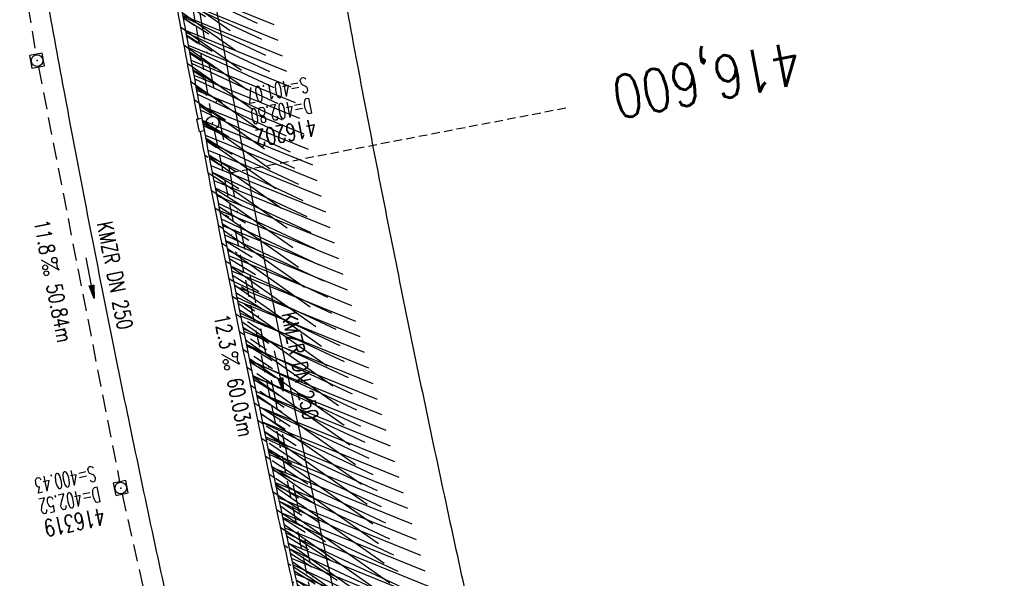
# Model space of a CAD drawing. Extents: x 447882 to 448688, y 437766 to 439043.
# Tile 28 of 50: x 448122 to 448237, y 438748 to 438813. Entities that reach past the tile are written whole.
import ezdxf
from ezdxf.enums import TextEntityAlignment as Align

# ---------------------------------------------------------------- set-up
doc = ezdxf.new("R2010")
doc.units = 0
doc.header["$LTSCALE"] = 2
doc.header["$MEASUREMENT"] = 0
for name, pattern in [('AUSGEZOGEN', [0]), ('GESTRICH-X2', [1.5, 1, -0.5]), ('GESTRICHELT', [0.75, 0.5, -0.25]), ('STRICHPT-X3', [3, 1.5, -0.75, 0, -0.75])]:
    doc.linetypes.add(name, pattern=pattern)
doc.layers.get('0').update_dxf_attribs({"linetype": 'AUSGEZOGEN'})
for name, color, linetype in [('ACHSE', 250, 'STRICHPT-X3'), ('FBR', 8, 'CONTINUOUS'), ('HEKTOM', 250, 'GESTRICHELT'), ('KANAL', 7, 'GESTRICH-X2'), ('PFEIL', 7, 'CONTINUOUS'), ('SCHACHTNR', 6, 'CONTINUOUS'), ('SCHLITZRINNE', 8, 'AUSGEZOGEN'), ('SCHSYMBOL', 7, 'AUSGEZOGEN'), ('TEXTO', 4, 'CONTINUOUS'), ('TEXTU', 4, 'CONTINUOUS')]:
    doc.layers.add(name, color=color, linetype=linetype)
doc.styles.add('ROMANS', font='romans.shx', dxfattribs={"width": 0.8})

# ---------------------------------------------------------------- blocks, each defined once
blk = doc.blocks.new('GST')
at = {"color": 0}
blk.add_circle((0, 0), 0.75, dxfattribs=at)
blk.add_point((0, 0), dxfattribs=at)
blk = doc.blocks.new('PROM')
blk.add_line((1.57, 1.82), (0.02, 0.02))
for centre, radius in [((0.32, 1.51), 0.317), ((0.94, 0.29), 0.283), ((1.64, 0.29), 0.283)]:
    blk.add_circle(centre, radius)
blk.add_arc((0.99, 2.68), 1.03, 239.1414, 303.3549)
blk = doc.blocks.new('PFEIL2')
at = {"color": 0}
for p, q in [((0.88, 0), (-2.4, -0.01)), ((0.88, -0.27), (0.88, 0.28)), ((0.88, 0.28), (2.43, 0.01)), ((0.91, 0.27), (0.88, 0.26)), ((0.97, 0.26), (0.88, 0.25)), ((1.02, 0.25), (0.88, 0.23)), ((1.07, 0.24), (0.88, 0.21)), ((1.13, 0.23), (0.88, 0.19)), ((1.18, 0.22), (0.88, 0.17)), ((1.24, 0.21), (0.88, 0.15)), ((1.29, 0.21), (0.88, 0.14)), ((1.34, 0.2), (0.88, 0.12)), ((1.4, 0.19), (0.88, 0.1)), ((1.45, 0.18), (0.88, 0.08)), ((1.51, 0.17), (0.88, 0.06)), ((1.56, 0.16), (0.88, 0.04)), ((1.61, 0.15), (0.88, 0.02)), ((1.67, 0.14), (0.88, 0.01)), ((1.72, 0.13), (0.88, -0.01)), ((1.78, 0.12), (0.88, -0.03)), ((1.83, 0.11), (0.88, -0.05)), ((1.88, 0.1), (0.88, -0.07)), ((1.94, 0.09), (0.88, -0.09)), ((2.05, 0.08), (0.88, -0.12)), ((1.99, 0.08), (0.88, -0.11)), ((2.1, 0.07), (0.88, -0.14)), ((2.15, 0.06), (0.88, -0.16)), ((2.21, 0.05), (0.88, -0.18)), ((2.26, 0.04), (0.88, -0.2)), ((2.32, 0.03), (0.88, -0.22)), ((2.37, 0.02), (0.88, -0.23)), ((2.42, 0.01), (0.88, -0.25)), ((2.43, 0.01), (0.88, -0.27))]:
    blk.add_line(p, q, dxfattribs=at)
blk = doc.blocks.new('20')
blk.add_lwpolyline([(-0.75, -0.75), (0.75, -0.75), (0.75, 0.75), (-0.75, 0.75)], close=True)
blk.add_circle((0, 0), 0.676)
blk.add_point((0, 0))

msp = doc.modelspace()

# ---------------------------------------------------------------- hatches: boundary and pattern name
at = {"layer": 'SCHLITZRINNE'}
h = msp.add_hatch(dxfattribs=at)
h.set_pattern_fill('_USER', color=256, scale=1.5, angle=45, style=0, pattern_type=0)
h.set_pattern_definition([(324.8574, (448134.7023, 438851.6164), (0.86342, 1.226583), [])])
edge = h.paths.add_edge_path()
edge.add_line((448125.44, 438906.45), (448125.94, 438906.53))
edge.add_line((448125.94, 438906.53), (448126.04, 438905.88))
edge.add_arc((261507.52, 409202.34), 188967.65, 9.0399539, 9.0437441, ccw=False)
edge.add_line((448128, 438893.53), (448131.93, 438868.85))
edge.add_line((448131.93, 438868.85), (448133.25, 438860.54))
edge.add_arc((449371.2, 439057.49), 1253.51, 189.03994, 189.27782)
edge.add_arc((454072.82, 439825.55), 6017.45, 189.277818, 189.386388)
edge.add_arc((449284.38, 439033.99), 1164.03, 189.38639, 189.87641)
edge.add_arc((450764.43, 439291.68), 2666.35, 189.87641, 190.20018)
edge.add_arc((449881.19, 439132.75), 1768.93, 190.20018, 190.58896)
edge.add_arc((450188.85, 439190.27), 2081.91, 190.58896, 190.94733)
edge.add_arc((450096.34, 439172.37), 1987.69, 190.94733, 191.30769)
edge.add_arc((450103.53, 439173.81), 1995.02, 191.30769, 191.66737)
edge.add_arc((450113.91, 439175.96), 2005.62, 191.66737, 192.02417)
edge.add_arc((450128.35, 439179.03), 2020.39, 192.02417, 192.37965)
edge.add_arc((450121.64, 439177.56), 2013.51, 192.37965, 192.73712)
edge.add_arc((450090.71, 439170.57), 1981.8, 192.73712, 193.09744)
edge.add_arc((450089.72, 439170.34), 1980.78, 193.09744, 193.45758)
edge.add_arc((450128.15, 439179.53), 2020.3, 193.45758, 193.81418)
edge.add_arc((450131.05, 439180.24), 2023.28, 193.81418, 194.17021)
edge.add_arc((450093.87, 439170.86), 1984.94, 194.17021, 194.52965)
edge.add_arc((450094.25, 439170.96), 1985.34, 194.52965, 194.88949)
edge.add_arc((450121.51, 439178.2), 2013.54, 194.88949, 195.2468)
edge.add_arc((450124.65, 439179.06), 2016.8, 195.2468, 195.60287)
edge.add_arc((450111.38, 439175.36), 2003.02, 195.60287, 195.96017)
edge.add_arc((450101.56, 439172.55), 1992.8, 195.96017, 196.3197)
edge.add_arc((450106.36, 439173.95), 1997.81, 196.3197, 196.67878)
edge.add_arc((450107.84, 439174.39), 1999.35, 196.67878, 197.03752)
edge.add_arc((450104.44, 439173.35), 1995.79, 197.03752, 197.39658)
edge.add_arc((450114, 439176.35), 2005.81, 197.39658, 197.75366)
edge.add_arc((450121.01, 439178.59), 2013.17, 197.75366, 198.1101)
edge.add_arc((450117.03, 439177.29), 2008.99, 198.1101, 198.46756)
edge.add_arc((450103.87, 439172.9), 1995.12, 198.46756, 198.82627)
edge.add_arc((450099.45, 439171.39), 1990.45, 198.82627, 199.18578)
edge.add_arc((450113.54, 439176.29), 2005.36, 199.18578, 199.54396)
edge.add_arc((450116.79, 439177.45), 2008.81, 199.54396, 199.90126)
edge.add_arc((450108.06, 439174.29), 1999.53, 199.90126, 200.25939)
edge.add_arc((450108.41, 439174.41), 1999.9, 200.25939, 200.61774)
edge.add_arc((450110.76, 439175.3), 2002.41, 200.61774, 200.97587)
edge.add_arc((450111.89, 439175.73), 2003.62, 200.97587, 201.33369)
edge.add_arc((450111.74, 439175.67), 2003.46, 201.33369, 201.69152)
edge.add_arc((450110.58, 439175.21), 2002.21, 201.69152, 202.04953)
edge.add_arc((450111.61, 439175.63), 2003.32, 202.04953, 202.40744)
edge.add_arc((450109.6, 439174.8), 2001.15, 202.40744, 202.76584)
edge.add_arc((450106.41, 439173.46), 1997.69, 202.76584, 203.10007)
edge.add_line((448125.44, 438906.45), (448125.55, 438905.8))
edge.add_arc((261507.37, 409202.31), 188967.3, 9.0399539, 9.0437441, ccw=False)
edge.add_line((448127.51, 438893.46), (448131.44, 438868.77))
edge.add_line((448131.44, 438868.77), (448132.72, 438860.75))
h = msp.add_hatch(dxfattribs=at)
h.set_pattern_fill('_USER', color=256, scale=1.5, angle=45, style=0, pattern_type=0)
h.set_pattern_definition([(326.72764, (448148.0771, 438778.445), (0.822929, 1.254108), [])])
edge = h.paths.add_edge_path()
edge.add_line((448125.94, 438906.53), (448126.04, 438905.88))
edge.add_arc((261507.52, 409202.34), 188967.65, 9.0399539, 9.0437441, ccw=False)
edge.add_line((448128, 438893.53), (448131.93, 438868.85))
edge.add_line((448131.93, 438868.85), (448133.25, 438860.54))
edge.add_arc((449371.2, 439057.49), 1253.51, 189.03994, 189.27782)
edge.add_arc((454072.82, 439825.55), 6017.45, 189.277818, 189.386388)
edge.add_arc((449284.38, 439033.99), 1164.03, 189.38639, 189.87641)
edge.add_arc((450764.43, 439291.68), 2666.35, 189.87641, 190.20018)
edge.add_arc((449881.19, 439132.75), 1768.93, 190.20018, 190.58896)
edge.add_arc((450188.85, 439190.27), 2081.91, 190.58896, 190.94733)
edge.add_arc((450096.34, 439172.37), 1987.69, 190.94733, 191.30769)
edge.add_arc((450103.53, 439173.81), 1995.02, 191.30769, 191.66737)
edge.add_arc((450113.91, 439175.96), 2005.62, 191.66737, 192.02417)
edge.add_arc((450128.35, 439179.03), 2020.39, 192.02417, 192.37965)
edge.add_arc((450121.64, 439177.56), 2013.51, 192.37965, 192.73712)
edge.add_arc((450090.71, 439170.57), 1981.8, 192.73712, 193.09744)
edge.add_arc((450089.72, 439170.34), 1980.78, 193.09744, 193.45758)
edge.add_arc((450128.15, 439179.53), 2020.3, 193.45758, 193.81418)
edge.add_arc((450131.05, 439180.24), 2023.28, 193.81418, 194.17021)
edge.add_arc((450093.87, 439170.86), 1984.94, 194.17021, 194.52965)
edge.add_arc((450094.25, 439170.96), 1985.34, 194.52965, 194.88949)
edge.add_arc((450121.51, 439178.2), 2013.54, 194.88949, 195.2468)
edge.add_arc((450124.65, 439179.06), 2016.8, 195.2468, 195.60287)
edge.add_arc((450111.38, 439175.36), 2003.02, 195.60287, 195.96017)
edge.add_arc((450101.56, 439172.55), 1992.8, 195.96017, 196.3197)
edge.add_arc((450106.36, 439173.95), 1997.81, 196.3197, 196.67878)
edge.add_arc((450107.84, 439174.39), 1999.35, 196.67878, 197.03752)
edge.add_arc((450104.44, 439173.35), 1995.79, 197.03752, 197.39658)
edge.add_arc((450114, 439176.35), 2005.81, 197.39658, 197.75366)
edge.add_arc((450121.01, 439178.59), 2013.17, 197.75366, 198.1101)
edge.add_arc((450117.03, 439177.29), 2008.99, 198.1101, 198.46756)
edge.add_arc((450103.87, 439172.9), 1995.12, 198.46756, 198.82627)
edge.add_arc((450099.45, 439171.39), 1990.45, 198.82627, 199.18578)
edge.add_arc((450113.54, 439176.29), 2005.36, 199.18578, 199.54396)
edge.add_arc((450116.79, 439177.45), 2008.81, 199.54396, 199.90126)
edge.add_arc((450108.06, 439174.29), 1999.53, 199.90126, 200.25939)
edge.add_arc((450108.41, 439174.41), 1999.9, 200.25939, 200.61774)
edge.add_arc((450110.76, 439175.3), 2002.41, 200.61774, 200.97587)
edge.add_arc((450111.89, 439175.73), 2003.62, 200.97587, 201.33369)
edge.add_arc((450111.74, 439175.67), 2003.46, 201.33369, 201.69152)
edge.add_arc((450110.58, 439175.21), 2002.21, 201.69152, 202.04953)
edge.add_arc((450111.61, 439175.63), 2003.32, 202.04953, 202.40744)
edge.add_arc((450109.6, 439174.8), 2001.15, 202.40744, 202.76584)
edge.add_arc((450106.41, 439173.46), 1997.69, 202.76584, 203.10007)
edge.add_arc((450188.85, 439190.27), 2082.41, 190.79963, 190.94733)
edge.add_arc((450096.34, 439172.37), 1988.19, 190.94733, 191.30769)
edge.add_arc((450103.53, 439173.81), 1995.52, 191.30769, 191.66737)
edge.add_arc((450113.91, 439175.96), 2006.12, 191.66737, 192.02417)
edge.add_arc((450128.35, 439179.03), 2020.89, 192.02417, 192.37965)
edge.add_arc((450121.64, 439177.56), 2014.01, 192.37965, 192.4693)
h = msp.add_hatch(dxfattribs=at)
h.set_pattern_fill('_USER', color=256, scale=1.5, angle=45, style=0, pattern_type=0)
h.set_pattern_definition([(328.16104, (448159.8269, 438724.2048), (0.7913003, 1.274301), [])])
edge = h.paths.add_edge_path()
edge.add_line((448125.94, 438906.53), (448126.04, 438905.88))
edge.add_arc((261507.52, 409202.34), 188967.65, 9.0399539, 9.0437441, ccw=False)
edge.add_line((448128, 438893.53), (448131.93, 438868.85))
edge.add_line((448131.93, 438868.85), (448133.25, 438860.54))
edge.add_arc((449371.2, 439057.49), 1253.51, 189.03994, 189.27782)
edge.add_arc((454072.82, 439825.55), 6017.45, 189.277818, 189.386388)
edge.add_arc((449284.38, 439033.99), 1164.03, 189.38639, 189.87641)
edge.add_arc((450764.43, 439291.68), 2666.35, 189.87641, 190.20018)
edge.add_arc((449881.19, 439132.75), 1768.93, 190.20018, 190.58896)
edge.add_arc((450188.85, 439190.27), 2081.91, 190.58896, 190.94733)
edge.add_arc((450096.34, 439172.37), 1987.69, 190.94733, 191.30769)
edge.add_arc((450103.53, 439173.81), 1995.02, 191.30769, 191.66737)
edge.add_arc((450113.91, 439175.96), 2005.62, 191.66737, 192.02417)
edge.add_arc((450128.35, 439179.03), 2020.39, 192.02417, 192.37965)
edge.add_arc((450121.64, 439177.56), 2013.51, 192.37965, 192.73712)
edge.add_arc((450090.71, 439170.57), 1981.8, 192.73712, 193.09744)
edge.add_arc((450089.72, 439170.34), 1980.78, 193.09744, 193.45758)
edge.add_arc((450128.15, 439179.53), 2020.3, 193.45758, 193.81418)
edge.add_arc((450131.05, 439180.24), 2023.28, 193.81418, 194.17021)
edge.add_arc((450093.87, 439170.86), 1984.94, 194.17021, 194.52965)
edge.add_arc((450094.25, 439170.96), 1985.34, 194.52965, 194.88949)
edge.add_arc((450121.51, 439178.2), 2013.54, 194.88949, 195.2468)
edge.add_arc((450124.65, 439179.06), 2016.8, 195.2468, 195.60287)
edge.add_arc((450111.38, 439175.36), 2003.02, 195.60287, 195.96017)
edge.add_arc((450101.56, 439172.55), 1992.8, 195.96017, 196.3197)
edge.add_arc((450106.36, 439173.95), 1997.81, 196.3197, 196.67878)
edge.add_arc((450107.84, 439174.39), 1999.35, 196.67878, 197.03752)
edge.add_arc((450104.44, 439173.35), 1995.79, 197.03752, 197.39658)
edge.add_arc((450114, 439176.35), 2005.81, 197.39658, 197.75366)
edge.add_arc((450121.01, 439178.59), 2013.17, 197.75366, 198.1101)
edge.add_arc((450117.03, 439177.29), 2008.99, 198.1101, 198.46756)
edge.add_arc((450103.87, 439172.9), 1995.12, 198.46756, 198.82627)
edge.add_arc((450099.45, 439171.39), 1990.45, 198.82627, 199.18578)
edge.add_arc((450113.54, 439176.29), 2005.36, 199.18578, 199.54396)
edge.add_arc((450116.79, 439177.45), 2008.81, 199.54396, 199.90126)
edge.add_arc((450108.06, 439174.29), 1999.53, 199.90126, 200.25939)
edge.add_arc((450108.41, 439174.41), 1999.9, 200.25939, 200.61774)
edge.add_arc((450110.76, 439175.3), 2002.41, 200.61774, 200.97587)
edge.add_arc((450111.89, 439175.73), 2003.62, 200.97587, 201.33369)
edge.add_arc((450111.74, 439175.67), 2003.46, 201.33369, 201.69152)
edge.add_arc((450110.58, 439175.21), 2002.21, 201.69152, 202.04953)
edge.add_arc((450111.61, 439175.63), 2003.32, 202.04953, 202.40744)
edge.add_arc((450109.6, 439174.8), 2001.15, 202.40744, 202.76584)
edge.add_arc((450106.41, 439173.46), 1997.69, 202.76584, 203.10007)
edge.add_arc((450121.64, 439177.56), 2014.01, 192.51205, 192.73712)
edge.add_arc((450090.71, 439170.57), 1982.3, 192.73712, 193.09744)
edge.add_arc((450089.72, 439170.34), 1981.28, 193.09744, 193.45758)
edge.add_arc((450128.15, 439179.53), 2020.8, 193.45758, 193.81418)
edge.add_arc((450131.05, 439180.24), 2023.78, 193.81418, 194.17021)
edge.add_arc((450093.87, 439170.86), 1985.44, 194.17021, 194.18515)
h = msp.add_hatch(dxfattribs=at)
h.set_pattern_fill('_USER', color=256, scale=1.5, angle=45, style=0, pattern_type=0)
h.set_pattern_definition([(334.92026, (448224.608, 438502.9346), (0.635819, 1.358578), [])])
edge = h.paths.add_edge_path()
edge.add_line((448125.94, 438906.53), (448126.04, 438905.88))
edge.add_arc((261507.52, 409202.34), 188967.65, 9.0399539, 9.0437441, ccw=False)
edge.add_line((448128, 438893.53), (448131.93, 438868.85))
edge.add_line((448131.93, 438868.85), (448133.25, 438860.54))
edge.add_arc((449371.2, 439057.49), 1253.51, 189.03994, 189.27782)
edge.add_arc((454072.82, 439825.55), 6017.45, 189.277818, 189.386388)
edge.add_arc((449284.38, 439033.99), 1164.03, 189.38639, 189.87641)
edge.add_arc((450764.43, 439291.68), 2666.35, 189.87641, 190.20018)
edge.add_arc((449881.19, 439132.75), 1768.93, 190.20018, 190.58896)
edge.add_arc((450188.85, 439190.27), 2081.91, 190.58896, 190.94733)
edge.add_arc((450096.34, 439172.37), 1987.69, 190.94733, 191.30769)
edge.add_arc((450103.53, 439173.81), 1995.02, 191.30769, 191.66737)
edge.add_arc((450113.91, 439175.96), 2005.62, 191.66737, 192.02417)
edge.add_arc((450128.35, 439179.03), 2020.39, 192.02417, 192.37965)
edge.add_arc((450121.64, 439177.56), 2013.51, 192.37965, 192.73712)
edge.add_arc((450090.71, 439170.57), 1981.8, 192.73712, 193.09744)
edge.add_arc((450089.72, 439170.34), 1980.78, 193.09744, 193.45758)
edge.add_arc((450128.15, 439179.53), 2020.3, 193.45758, 193.81418)
edge.add_arc((450131.05, 439180.24), 2023.28, 193.81418, 194.17021)
edge.add_arc((450093.87, 439170.86), 1984.94, 194.17021, 194.52965)
edge.add_arc((450094.25, 439170.96), 1985.34, 194.52965, 194.88949)
edge.add_arc((450121.51, 439178.2), 2013.54, 194.88949, 195.2468)
edge.add_arc((450124.65, 439179.06), 2016.8, 195.2468, 195.60287)
edge.add_arc((450111.38, 439175.36), 2003.02, 195.60287, 195.96017)
edge.add_arc((450101.56, 439172.55), 1992.8, 195.96017, 196.3197)
edge.add_arc((450106.36, 439173.95), 1997.81, 196.3197, 196.67878)
edge.add_arc((450107.84, 439174.39), 1999.35, 196.67878, 197.03752)
edge.add_arc((450104.44, 439173.35), 1995.79, 197.03752, 197.39658)
edge.add_arc((450114, 439176.35), 2005.81, 197.39658, 197.75366)
edge.add_arc((450121.01, 439178.59), 2013.17, 197.75366, 198.1101)
edge.add_arc((450117.03, 439177.29), 2008.99, 198.1101, 198.46756)
edge.add_arc((450103.87, 439172.9), 1995.12, 198.46756, 198.82627)
edge.add_arc((450099.45, 439171.39), 1990.45, 198.82627, 199.18578)
edge.add_arc((450113.54, 439176.29), 2005.36, 199.18578, 199.54396)
edge.add_arc((450116.79, 439177.45), 2008.81, 199.54396, 199.90126)
edge.add_arc((450108.06, 439174.29), 1999.53, 199.90126, 200.25939)
edge.add_arc((450108.41, 439174.41), 1999.9, 200.25939, 200.61774)
edge.add_arc((450110.76, 439175.3), 2002.41, 200.61774, 200.97587)
edge.add_arc((450111.89, 439175.73), 2003.62, 200.97587, 201.33369)
edge.add_arc((450111.74, 439175.67), 2003.46, 201.33369, 201.69152)
edge.add_arc((450110.58, 439175.21), 2002.21, 201.69152, 202.04953)
edge.add_arc((450111.61, 439175.63), 2003.32, 202.04953, 202.40744)
edge.add_arc((450109.6, 439174.8), 2001.15, 202.40744, 202.76584)
edge.add_arc((450106.41, 439173.46), 1997.69, 202.76584, 203.10007)
edge.add_arc((450113.54, 439176.29), 2005.86, 199.38453, 199.54396)
edge.add_arc((450116.79, 439177.45), 2009.31, 199.54396, 199.90126)
edge.add_arc((450108.06, 439174.29), 2000.03, 199.90126, 200.25939)
edge.add_arc((450108.41, 439174.41), 2000.4, 200.25939, 200.61774)
edge.add_arc((450110.76, 439175.3), 2002.91, 200.61774, 200.97587)
edge.add_arc((450111.89, 439175.73), 2004.12, 200.97587, 201.063)
h = msp.add_hatch(dxfattribs=at)
h.set_pattern_fill('_USER', color=256, scale=1.5, angle=45, style=0, pattern_type=0)
h.set_pattern_definition([(337.95664, (448265.5285, 438397.6318), (0.5629623, 1.39035), [])])
edge = h.paths.add_edge_path()
edge.add_line((448125.94, 438906.53), (448126.04, 438905.88))
edge.add_arc((261507.52, 409202.34), 188967.65, 9.0399539, 9.0437441, ccw=False)
edge.add_line((448128, 438893.53), (448131.93, 438868.85))
edge.add_line((448131.93, 438868.85), (448133.25, 438860.54))
edge.add_arc((449371.2, 439057.49), 1253.51, 189.03994, 189.27782)
edge.add_arc((454072.82, 439825.55), 6017.45, 189.277818, 189.386388)
edge.add_arc((449284.38, 439033.99), 1164.03, 189.38639, 189.87641)
edge.add_arc((450764.43, 439291.68), 2666.35, 189.87641, 190.20018)
edge.add_arc((449881.19, 439132.75), 1768.93, 190.20018, 190.58896)
edge.add_arc((450188.85, 439190.27), 2081.91, 190.58896, 190.94733)
edge.add_arc((450096.34, 439172.37), 1987.69, 190.94733, 191.30769)
edge.add_arc((450103.53, 439173.81), 1995.02, 191.30769, 191.66737)
edge.add_arc((450113.91, 439175.96), 2005.62, 191.66737, 192.02417)
edge.add_arc((450128.35, 439179.03), 2020.39, 192.02417, 192.37965)
edge.add_arc((450121.64, 439177.56), 2013.51, 192.37965, 192.73712)
edge.add_arc((450090.71, 439170.57), 1981.8, 192.73712, 193.09744)
edge.add_arc((450089.72, 439170.34), 1980.78, 193.09744, 193.45758)
edge.add_arc((450128.15, 439179.53), 2020.3, 193.45758, 193.81418)
edge.add_arc((450131.05, 439180.24), 2023.28, 193.81418, 194.17021)
edge.add_arc((450093.87, 439170.86), 1984.94, 194.17021, 194.52965)
edge.add_arc((450094.25, 439170.96), 1985.34, 194.52965, 194.88949)
edge.add_arc((450121.51, 439178.2), 2013.54, 194.88949, 195.2468)
edge.add_arc((450124.65, 439179.06), 2016.8, 195.2468, 195.60287)
edge.add_arc((450111.38, 439175.36), 2003.02, 195.60287, 195.96017)
edge.add_arc((450101.56, 439172.55), 1992.8, 195.96017, 196.3197)
edge.add_arc((450106.36, 439173.95), 1997.81, 196.3197, 196.67878)
edge.add_arc((450107.84, 439174.39), 1999.35, 196.67878, 197.03752)
edge.add_arc((450104.44, 439173.35), 1995.79, 197.03752, 197.39658)
edge.add_arc((450114, 439176.35), 2005.81, 197.39658, 197.75366)
edge.add_arc((450121.01, 439178.59), 2013.17, 197.75366, 198.1101)
edge.add_arc((450117.03, 439177.29), 2008.99, 198.1101, 198.46756)
edge.add_arc((450103.87, 439172.9), 1995.12, 198.46756, 198.82627)
edge.add_arc((450099.45, 439171.39), 1990.45, 198.82627, 199.18578)
edge.add_arc((450113.54, 439176.29), 2005.36, 199.18578, 199.54396)
edge.add_arc((450116.79, 439177.45), 2008.81, 199.54396, 199.90126)
edge.add_arc((450108.06, 439174.29), 1999.53, 199.90126, 200.25939)
edge.add_arc((450108.41, 439174.41), 1999.9, 200.25939, 200.61774)
edge.add_arc((450110.76, 439175.3), 2002.41, 200.61774, 200.97587)
edge.add_arc((450111.89, 439175.73), 2003.62, 200.97587, 201.33369)
edge.add_arc((450111.74, 439175.67), 2003.46, 201.33369, 201.69152)
edge.add_arc((450110.58, 439175.21), 2002.21, 201.69152, 202.04953)
edge.add_arc((450111.61, 439175.63), 2003.32, 202.04953, 202.40744)
edge.add_arc((450109.6, 439174.8), 2001.15, 202.40744, 202.76584)
edge.add_arc((450106.41, 439173.46), 1997.69, 202.76584, 203.10007)
edge.add_arc((450106.41, 439173.46), 1998.19, 202.82185, 203.10007)
edge.add_line((448268.43, 438389.5), (448268.89, 438389.69))

# ---------------------------------------------------------------- linework, layer by layer
at = {"layer": 'ACHSE'}
msp.add_lwpolyline([(448115.4, 438985.5, -0.000001), (448118.19, 438967.92, -0.000001), (448122.12, 438943.23, 0.000002), (448126.05, 438918.54, 0.000007), (448128.02, 438906.19, -0.000017), (448129.98, 438893.85), (448133.91, 438869.16), (448135.23, 438860.86, 0.001038), (448136.06, 438855.72, 0.000474), (448137.9, 438844.48, 0.002138), (448139.57, 438834.68, 0.001413), (448142.19, 438819.85, 0.001696), (448144.36, 438808.06, 0.001564), (448146.79, 438795.28, 0.001572), (448149.2, 438783.03, 0.001569), (448151.69, 438770.76, 0.001557), (448154.25, 438758.55, 0.001551), (448156.9, 438746.31, 0.00156)], format="xyb", dxfattribs=at)
at = {"layer": 'FBR'}
for points in [[(448120.17, 438968.23, -0.000001), (448124.1, 438943.54, 0.000002), (448128.03, 438918.85, 0.000007), (448129.99, 438906.51, -0.000017), (448131.96, 438894.16)], [(448116.22, 438967.6, -0.000001), (448120.15, 438942.91, 0.000002), (448124.08, 438918.22, 0.000007), (448126.04, 438905.88, -0.000017), (448128, 438893.53)], [(448147.22, 438893.7), (448150.7, 438871.83), (448152.01, 438863.56, 0.001038), (448152.83, 438858.47, 0.000474), (448154.67, 438847.31, 0.002138), (448156.32, 438837.58, 0.001413), (448158.92, 438822.87, 0.001696), (448161.07, 438811.18, 0.001564), (448163.48, 438798.51, 0.001572), (448165.87, 438786.36, 0.001569), (448168.34, 438774.2, 0.001557), (448170.88, 438762.09, 0.001551), (448173.5, 438749.96, 0.00156), (448176.21, 438737.81, 0.001572)], [(448128.45, 438890.72), (448131.93, 438868.85), (448133.25, 438860.54, 0.001038), (448134.08, 438855.4, 0.000474), (448135.93, 438844.15, 0.002138), (448137.6, 438834.33, 0.001413), (448140.22, 438819.5, 0.001696), (448142.39, 438807.69, 0.001564), (448144.82, 438794.9, 0.001572), (448147.24, 438782.63, 0.001569), (448149.73, 438770.36, 0.001557), (448152.29, 438758.14, 0.001551), (448154.94, 438745.88, 0.00156)], [(448132.4, 438891.35), (448135.88, 438869.47), (448137.2, 438861.18, 0.001038), (448138.03, 438856.05, 0.000474), (448139.88, 438844.81, 0.002138), (448141.54, 438835.02, 0.001413), (448144.16, 438820.21, 0.001696), (448146.32, 438808.43, 0.001564), (448148.75, 438795.66, 0.001572), (448151.16, 438783.42, 0.001569), (448153.65, 438771.17, 0.001557), (448156.21, 438758.97, 0.001551), (448158.85, 438746.74, 0.00156), (448161.58, 438734.5, 0.001572), (448164.36, 438722.38, 0.001571), (448167.21, 438710.29, 0.001556), (448170.17, 438698.09, 0.001553), (448173.2, 438685.92, 0.001568), (448176.28, 438673.88, 0.00157), (448179.44, 438661.84, 0.001559), (448182.7, 438649.74, 0.001554), (448186.03, 438637.68, 0.001438), (448189.15, 438626.62)], [(448113.39, 438888.32), (448116.87, 438866.45), (448118.2, 438858.11, 0.001038), (448119.03, 438852.94, 0.000474), (448120.89, 438841.61, 0.002138), (448122.57, 438831.73, 0.001412), (448125.22, 438816.79, 0.001697), (448127.4, 438804.89, 0.001564), (448129.85, 438792, 0.001572), (448132.28, 438779.64, 0.001569), (448134.79, 438767.28, 0.001557), (448137.38, 438754.96, 0.001551), (448140.05, 438742.61, 0.00156), (448142.8, 438730.26, 0.001572), (448145.61, 438718.02, 0.001571), (448148.49, 438705.81, 0.001556), (448151.47, 438693.5, 0.001553), (448154.54, 438681.2, 0.001568), (448157.65, 438669.05, 0.000233), (448158.12, 438667.24, 0.001559)]]:
    msp.add_lwpolyline(points, format="xyb", dxfattribs=at)
at = {"layer": 'HEKTOM'}
msp.add_line((448146.78, 438795.28), (448186.06, 438802.87), dxfattribs=at)
at = {"layer": 'KANAL'}
for p, q in [((448134.66, 438859.53), (448144.66, 438801.84)), ((448116.19, 438856.19), (448124.16, 438809.12)), ((448124.44, 438807.62), (448133.91, 438759.22)), ((448144.94, 438800.38), (448156.88, 438743.09)), ((448134.22, 438757.75), (448145.06, 438709.56))]:
    msp.add_line(p, q, dxfattribs=at)
at = {"layer": 'SCHLITZRINNE'}
for p, q in [((448141.02, 438812.31), (448141.61, 438811.9)), ((448141.41, 438810.21), (448142, 438809.79)), ((448141.81, 438808.09), (448142.39, 438807.68)), ((448142.2, 438805.98), (448142.79, 438805.57)), ((448142.6, 438803.87), (448143.19, 438803.45)), ((448143, 438801.75), (448143.23, 438801.59))]:
    msp.add_line(p, q, dxfattribs=at)
for points in [[(448132.95, 438859.26, 0.000796), (448133.59, 438855.32, 0.000474), (448135.44, 438844.07, 0.002138), (448137.1, 438834.25, 0.001413), (448139.73, 438819.41, 0.001696), (448141.9, 438807.6, 0.000739), (448143.04, 438801.55, 0.001572)], [(448143.32, 438800.08, 0.000645), (448144.33, 438794.8, 0.001572), (448146.74, 438782.53, 0.001569), (448149.24, 438770.26, 0.001557), (448151.8, 438758.03, 0.001551), (448154.45, 438745.78, 0.000391), (448155.13, 438742.7, 0.001572)]]:
    msp.add_lwpolyline(points, format="xyb", dxfattribs=at)
at = {"layer": 'SCHSYMBOL'}
msp.add_lwpolyline([(448143.53, 438801.65), (448143.81, 438800.17), (448143.24, 438800.06), (448142.96, 438801.54)], close=True, dxfattribs=at)

# ---------------------------------------------------------------- block references
at = {"layer": 'PFEIL'}
for p, rotation in [((448130.47, 438782.99), 281.0682000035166), ((448152.52, 438772.16), 281.7624999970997)]:
    msp.add_blockref('PFEIL2', p, dxfattribs=dict(at, rotation=rotation))
at = {"layer": 'SCHSYMBOL'}
for name, p, rotation in [('20', (448124.28, 438808.38), 280.4627999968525), ('GST', (448144.78, 438801.12), 280.7738000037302), ('20', (448134.05, 438758.48), 281.9051999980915)]:
    msp.add_blockref(name, p, dxfattribs=dict(at, rotation=rotation))
at = {"layer": 'TEXTU'}
for p, rotation in [((448124.76, 438785.11), 281.0682000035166), ((448145.84, 438774.08), 281.7624999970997)]:
    msp.add_blockref('PROM', p, dxfattribs=dict(at, rotation=rotation))

# ---------------------------------------------------------------- texts
at = {"layer": 'HEKTOM', "style": 'ROMANS', "width": 0.8}
msp.add_text('416,600', height=5, rotation=190.9489, dxfattribs=at).set_placement((448212.99, 438810.66))
at = {"layer": 'SCHACHTNR', "style": 'ROMANS'}
for s, height, rotation, width, p in [('S=401.07', 1.8, 190.7738, 0.6, (448155.75, 438806.48)), ('D=402.80', 1.8, 190.7738, 0.6, (448156.22, 438804.04)), ('416202', 2, 190.7738, 0.7, (448156.69, 438801.58)), ('S=400.43', 1.8, 191.9052, 0.6, (448130.94, 438761.09)), ('D=402.52', 1.8, 191.9052, 0.6, (448131.47, 438758.66)), ('416319', 2, 191.9052, 0.7, (448131.97, 438756.19))]:
    msp.add_text(s, height=height, rotation=rotation, dxfattribs=dict(at, width=width)).set_placement(p)
at = {"layer": 'TEXTO', "style": 'ROMANS', "width": 0.75}
for rotation, p in [(281.0682, (448132.5, 438783.13)), (281.7625, (448154.12, 438772.57))]:
    msp.add_text('KMZR DN 250', height=1.8, rotation=rotation, dxfattribs=at).set_placement(p, align=Align.CENTER)
at = {"layer": 'TEXTU', "style": 'ROMANS', "width": 0.75}
for s, rotation, p in [('11.8', 281.0682, (448123.88, 438789.59)), ('50.84m', 281.0682, (448125.34, 438782.16)), ('12.3', 281.7625, (448144.91, 438778.55)), ('60.03m', 281.7625, (448146.44, 438771.14))]:
    msp.add_text(s, height=1.8, rotation=rotation, dxfattribs=at).set_placement(p)

doc.saveas('drawing.dxf')
